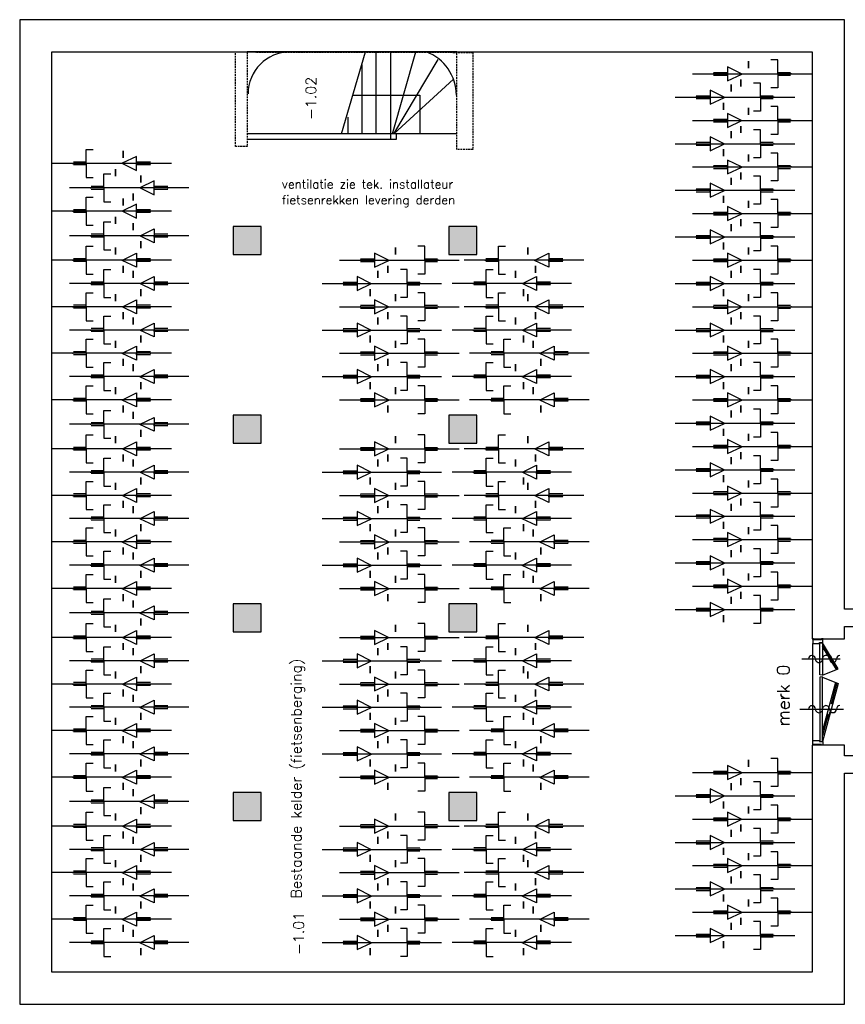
# Model space of a CAD drawing. Extents: x 11821 to 192966, y 7952 to 208328.
# Tile 1 of 11: x 35214 to 47028, y 45821 to 59914. Entities that reach past the tile are written whole.
import ezdxf

# ---------------------------------------------------------------- set-up
doc = ezdxf.new("R2010")
doc.units = 0
doc.header["$LTSCALE"] = 50
doc.header["$MEASUREMENT"] = 0
doc.header["$PDSIZE"] = -1
doc.linetypes.add('DASHED', pattern=[0.75, 0.5, -0.25])
doc.linetypes.add('HIDDEN', pattern=[9.375, 6.25, -3.125])
doc.layers.get('0').update_dxf_attribs({"linetype": 'CONTINUOUS'})
for name, color, linetype in [('_KOLOMBESTAAND', 212, 'CONTINUOUS'), ('A--L21--', 3, 'CONTINUOUS'), ('A--L21A4_BUITENWAND', 4, 'CONTINUOUS'), ('A--L28--', 7, 'CONTINUOUS'), ('A--L32--', 7, 'CONTINUOUS'), ('A--L32--_F-23-', 2, 'CONTINUOUS'), ('A--L32--_F123-', 1, 'CONTINUOUS'), ('A--L65--_F123-', 7, 'CONTINUOUS'), ('A--L92--', 7, 'CONTINUOUS'), ('A--L92--_F-23-', 7, 'CONTINUOUS'), ('A--L92--_F123-', 7, 'CONTINUOUS'), ('A--T$1A-_F123-_0_25MM', 2, 'CONTINUOUS'), ('A--T$1A-_F123-_RUIMTENR', 4, 'CONTINUOUS'), ('AT$1A-25_TEKST', 2, 'CONTINUOUS'), ('L1', 1, 'CONTINUOUS'), ('TEKST_KOZIJNMERK', 10, 'CONTINUOUS'), ('X--LR---_CP', 7, 'CONTINUOUS')]:
    doc.layers.add(name, color=color, linetype=linetype)
doc.styles.add('ALFA-0_25', font='ROMANS')
doc.styles.add('B-01', font='SIMPLEX.SHX', dxfattribs={"width": 0.8, "height": 4.5})

# ---------------------------------------------------------------- blocks, each defined once
blk = doc.blocks.new('Q090067-')
at = {"layer": 'A--L92--_F-23-', "color": 255}
blk.add_circle((0, 0), 0.0123, dxfattribs=at)
at = {"layer": 'A--L92--_F123-', "color": 1, "linetype": 'Continuous'}
for points in [[(500, 80), (500, 180), (500, 180), (500, 80)], [(390, -180), (390, -80), (390, -80), (390, -180)]]:
    blk.add_lwpolyline(points, close=True, dxfattribs=at)
for points in [[(920, 0), (920, 200), (820, 200)], [(0, 20), (200, 20), (200, 0), (900, 0)], [(0, -20), (200, -20), (200, 0)], [(400, 0), (200, 100), (200, -100), (405, -3)], [(920, 0), (920, -200), (820, -200)], [(920, 20), (1100, 20)], [(920, -20), (1100, -20)]]:
    blk.add_lwpolyline(points, dxfattribs=at)
at = {"layer": 'A--L92--_F123-', "color": 2, "linetype": 'Continuous'}
for points in [[(-300, 0), (300, 0)], [(810, 0), (1410, 0)]]:
    blk.add_lwpolyline(points, dxfattribs=at)
at = {"layer": 'X--LR---_CP'}
for p in [(0, 0), (1110, 0), (1110, 0)]:
    blk.add_point(p, dxfattribs=at)
blk = doc.blocks.new('DEUR_')
at = {"layer": 'A--L32--_F-23-'}
for points in [[(130, 1522), (139, 1522), (139, 1455), (45, 1455), (45, 1470), (0, 1470), (0, 1522), (18, 1522), (18, 1510), (130, 1510), (130, 1522)], [(130, 0), (139, 0), (139, 67), (45, 67), (45, 52), (0, 52), (0, 0), (18, 0), (18, 12), (130, 12), (130, 0)]]:
    blk.add_lwpolyline(points, close=True, dxfattribs=at)
at = {"layer": 'A--L32--_F-23-', "color": 2, "linetype": 'Continuous'}
for points in [[(43, 1468), (3, 1468), (3, 542), (43, 545), (43, 1468)], [(43, 54), (3, 54), (3, 517), (43, 514), (43, 54)]]:
    blk.add_lwpolyline(points, close=True, dxfattribs=at)
at = {"layer": 'A--L32--_F123-', "color": 1}
blk.add_line((139, 1455), (139, 67), dxfattribs=at)
at = {"layer": 'A--L32--_F123-', "color": 2}
for p, q in [((298, 1007), (-252, 1007)), ((298, 286), (-252, 286))]:
    blk.add_line(p, q, dxfattribs=at)
at = {"layer": 'X--LR---_CP'}
blk.add_point((0, 0), dxfattribs=at)
at = {"layer": 'X--LR---_CP', "color": 1}
blk.add_point((139, 0), dxfattribs=at)
blk.add_point((139, 0), dxfattribs=at)
blk = doc.blocks.new('KOLOM400')
at = {"layer": 'A--L28--', "color": 3}
blk.add_lwpolyline([(-200, 0), (200, 0), (200, 400), (-200, 400)], close=True, dxfattribs=at)

msp = doc.modelspace()

# ---------------------------------------------------------------- hatches: boundary and pattern name
at = {"layer": '_KOLOMBESTAAND'}
for points in [[(38671, 56552.1), (38671, 56952.1), (38271, 56952.1), (38271, 56552.1)], [(41756, 56552.1), (41756, 56952.1), (41356, 56952.1), (41356, 56552.1)], [(38671, 53852.1), (38671, 54252.1), (38271, 54252.1), (38271, 53852.1)], [(41756, 53852.1), (41756, 54252.1), (41356, 54252.1), (41356, 53852.1)], [(38671, 51152.1), (38671, 51552.1), (38271, 51552.1), (38271, 51152.1)], [(41756, 51152.1), (41756, 51552.1), (41356, 51552.1), (41356, 51152.1)], [(38671, 48452.1), (38671, 48852.1), (38271, 48852.1), (38271, 48452.1)], [(41756, 48452.1), (41756, 48852.1), (41356, 48852.1), (41356, 48452.1)]]:
    msp.add_hatch(color=256, dxfattribs=at).paths.add_polyline_path(points)

# ---------------------------------------------------------------- linework, layer by layer
at = {"color": 2, "linetype": 'DASHED'}
msp.add_lwpolyline([(38301, 58098.1), (38301, 59452.1), (41696, 59446.4), (41696, 58054.4), (41471, 58054.4), (41471, 59452.1), (38471, 59452.1), (38471, 58098.1), (38301, 58098.1), (38301, 58098.1)], dxfattribs=at)
at = {"layer": 'A--L21--'}
msp.add_line((41471, 59452.1), (38471, 59452.1), dxfattribs=at)
at = {"layer": 'A--L21A4_BUITENWAND'}
for points in [[(47016, 51477.1), (47016, 59914.1), (35214, 59914.1), (35214, 45821.1), (47016, 45821.1), (47016, 49127.1)], [(47016, 49377.1), (47016, 49528.5), (46554, 49528.5), (46554, 46283.1), (35676, 46283.1), (35676, 59452.1), (46554, 59452.1), (46554, 51050.7), (47016, 51050.7), (47016, 51227.1)], [(47016, 51227.1), (47216, 51227.1), (47216, 51477.1), (47016, 51477.1)], [(47016, 49127.1), (47216, 49127.1), (47216, 49377.1), (47016, 49377.1)]]:
    msp.add_lwpolyline(points, dxfattribs=at)
at = {"layer": 'A--L65--_F123-', "color": 4, "linetype": 'HIDDEN'}
for p, q in [((46917.6, 50620.1), (46701.5, 50972.2)), ((46701.5, 50940.2), (46826.4, 50789.4)), ((46826.4, 50789.4), (46901.8, 50613.8)), ((46907.2, 50420.7), (46701.5, 49666)), ((46889, 50428), (46827.3, 50044.1)), ((46827.3, 50044.1), (46701.5, 49740.4))]:
    msp.add_line(p, q, dxfattribs=at)
at = {"layer": 'A--L65--_F123-', "color": 1, "linetype": 'Continuous'}
for p, q in [((46901.8, 50613.8), (46701.5, 50940.2)), ((46889, 50428), (46701.5, 49740.4)), ((46376.5, 50044.6), (47001.5, 50046.4))]:
    msp.add_line(p, q, dxfattribs=at)
for points in [[(46701.5, 50533.6), (46927.8, 50624.2), (46701.5, 50992.8)], [(46701.5, 50503), (46927.8, 50412.4), (46701.5, 49582.5)]]:
    msp.add_lwpolyline(points, dxfattribs=at)
for centre, major_axis, start_param, end_param in [((46551.5, 50763.8), (35.4, 35.4), 5.5007526, 8.6423452), ((46651.5, 50764.1), (35.4, 35.4), 2.3591599, 5.5007526), ((46751.5, 50764.4), (-35.4, 35.4), 3.9299562, 7.0715489), ((46851.5, 50764.7), (-35.4, 35.4), 0.7883636, 3.9299562), ((46951.9, 50764.6), (-35.6, 35.6), -0.775229, 0.7811599), ((46551.5, 50045.1), (35.4, 35.4), 5.5007526, 8.6423452), ((46651.5, 50045.4), (35.4, 35.4), 2.3591599, 5.5007526), ((46751.5, 50045.7), (-35.4, 35.4), 3.9299562, 7.0715489), ((46851.5, 50046), (-35.4, 35.4), 0.7883636, 3.9299562), ((46951.9, 50045.9), (-35.6, 35.6), -0.775229, 0.7811599)]:
    msp.add_ellipse(centre, major_axis=major_axis, ratio=1, start_param=start_param, end_param=end_param, dxfattribs=at)
at = {"layer": 'L1'}
for p, q in [((39818.8, 58278.1), (40160.6, 59452.1)), ((40309.7, 59452.1), (40309.7, 58278.1)), ((40519.7, 59452.1), (40519.7, 58278.1)), ((40549.6, 58278.1), (40884.3, 59452.1)), ((40565.9, 58278.1), (41204.1, 59343.4)), ((40109.7, 59273.6), (40109.7, 58278.1)), ((41421.2, 59063.5), (40565.9, 58278.1)), ((39991.1, 58832.1), (40939.7, 58832.1)), ((40939.7, 58832.1), (40939.7, 58278.1)), ((39909.7, 58518.3), (39909.7, 58278.1)), ((41471, 58278.1), (38471, 58278.1)), ((40519.7, 58278.1), (40519.7, 58198.1)), ((40599.2, 58278.1), (40599.2, 58198.1)), ((40599.2, 58198.1), (38471, 58198.1))]:
    msp.add_line(p, q, dxfattribs=at)
for centre, radius, start, end in [((39082.3, 58852.1), 600, 90.061, 180.0594), ((40799.1, 58832.1), 663.2, 0.0565, 69.225)]:
    msp.add_arc(centre, radius, start, end, dxfattribs=at)

# ---------------------------------------------------------------- block references
at = {"layer": 'A--L28--', "rotation": 90}
for p in [(38671, 56752.1), (41756, 56752.1), (38671, 54052.1), (41756, 54052.1), (38671, 51352.1), (41756, 51352.1), (38671, 48652.1), (41756, 48652.1)]:
    msp.add_blockref('KOLOM400', p, dxfattribs=at)
at = {"layer": 'A--L32--', "rotation": 180}
msp.add_blockref('DEUR_', (46705, 51050.7), dxfattribs=at)
at = {"layer": 'A--L92--'}
for p in [(45144, 59139.1), (44894, 58805.7), (45144, 58472.4), (44894, 58139.1), (45144, 57805.7), (44894, 57472.4), (45144, 57139.1), (44894, 56805.7), (40091, 56472.4), (45144, 56472.4), (39841, 56139.1), (44894, 56139.1), (40091, 55805.7), (45144, 55805.7), (39841, 55472.4), (44894, 55472.4), (40091, 55139.1), (45144, 55139.1), (39841, 54805.7), (44894, 54805.7), (40091, 54472.4), (45144, 54472.4), (44894, 54139.1), (45144, 53805.7), (40091, 53772.4), (39841, 53439.1), (44894, 53472.4), (40091, 53105.7), (45144, 53139.1), (44894, 52805.7), (39841, 52772.4), (40091, 52439.1), (45144, 52472.4), (39841, 52105.7), (44894, 52139.1), (45144, 51805.7), (40091, 51772.4), (44894, 51472.4), (40091, 51072.4), (39841, 50739.1), (40091, 50405.7), (39841, 50072.4), (40091, 49739.1), (39841, 49405.7), (45144, 49139.1), (40091, 49072.4), (44894, 48805.7), (45144, 48472.4), (40091, 48372.4), (44894, 48139.1), (39841, 48039.1), (45144, 47805.7), (40091, 47705.7), (44894, 47472.4), (39841, 47372.4), (40091, 47039.1), (45144, 47139.1), (44894, 46805.7), (39841, 46705.7)]:
    msp.add_blockref('Q090067-', p, dxfattribs=at)
at = {"layer": 'A--L92--', "rotation": 180}
for p in [(37086, 57855.7), (37336, 57505.7), (37086, 57172.4)]:
    msp.add_blockref('Q090067-', p, dxfattribs=at)
at = {"layer": 'A--L92--', "xscale": -1}
for p in [(37336, 56822.4), (37086, 56472.4), (42986, 56472.4), (37336, 56139.1), (42811, 56139.1), (37086, 55805.7), (42986, 55805.7), (37336, 55472.4), (42811, 55472.4), (37086, 55139.1), (43061, 55139.1), (37336, 54805.7), (42811, 54805.7), (37086, 54472.4), (43061, 54472.4), (37336, 54122.4), (37086, 53772.4), (42986, 53772.4), (37336, 53439.1), (42811, 53439.1), (37086, 53105.7), (42986, 53105.7), (37336, 52772.4), (42811, 52772.4), (37086, 52439.1), (43061, 52439.1), (37336, 52105.7), (42811, 52105.7), (37086, 51772.4), (43061, 51772.4), (37336, 51422.4), (37086, 51072.4), (42986, 51072.4), (37336, 50739.1), (42811, 50739.1), (37086, 50405.7), (42986, 50405.7), (37336, 50072.4), (42811, 50072.4), (37086, 49739.1), (43061, 49739.1), (37336, 49405.7), (42811, 49405.7), (37086, 49072.4), (43061, 49072.4), (37336, 48722.4), (37086, 48372.4), (42986, 48372.4), (37336, 48039.1), (42811, 48039.1), (37086, 47705.7), (42986, 47705.7), (37336, 47372.4), (42811, 47372.4), (37086, 47039.1), (43061, 47039.1), (37336, 46705.7), (42811, 46705.7)]:
    msp.add_blockref('Q090067-', p, dxfattribs=at)

# ---------------------------------------------------------------- texts
at = {"layer": 'A--T$1A-_F123-_0_25MM', "color": 3, "style": 'ALFA-0_25'}
msp.add_text('Bestaande kelder (fietsenberging)', height=150, rotation=90, dxfattribs=at).set_placement((39246.4, 47335.9))
at = {"layer": 'A--T$1A-_F123-_RUIMTENR', "style": 'ALFA-0_25'}
for s, p in [('-1.02', (39456.3, 58480.1)), ('-1.01', (39280.9, 46528.6))]:
    msp.add_text(s, height=150, rotation=90, dxfattribs=at).set_placement(p)
at = {"layer": 'AT$1A-25_TEKST', "style": 'B-01'}
for s, p in [('ventilatie zie tek. installateur', (38966.1, 57498.6)), ('fietsenrekken levering derden', (38966.1, 57271.8))]:
    msp.add_text(s, height=125, dxfattribs=at).set_placement(p)
at = {"layer": 'TEKST_KOZIJNMERK', "linetype": 'Continuous', "style": 'B-01'}
msp.add_text('merk 0', height=180, rotation=90, dxfattribs=at).set_placement((46231.7, 49801.7))

doc.saveas('drawing.dxf')
